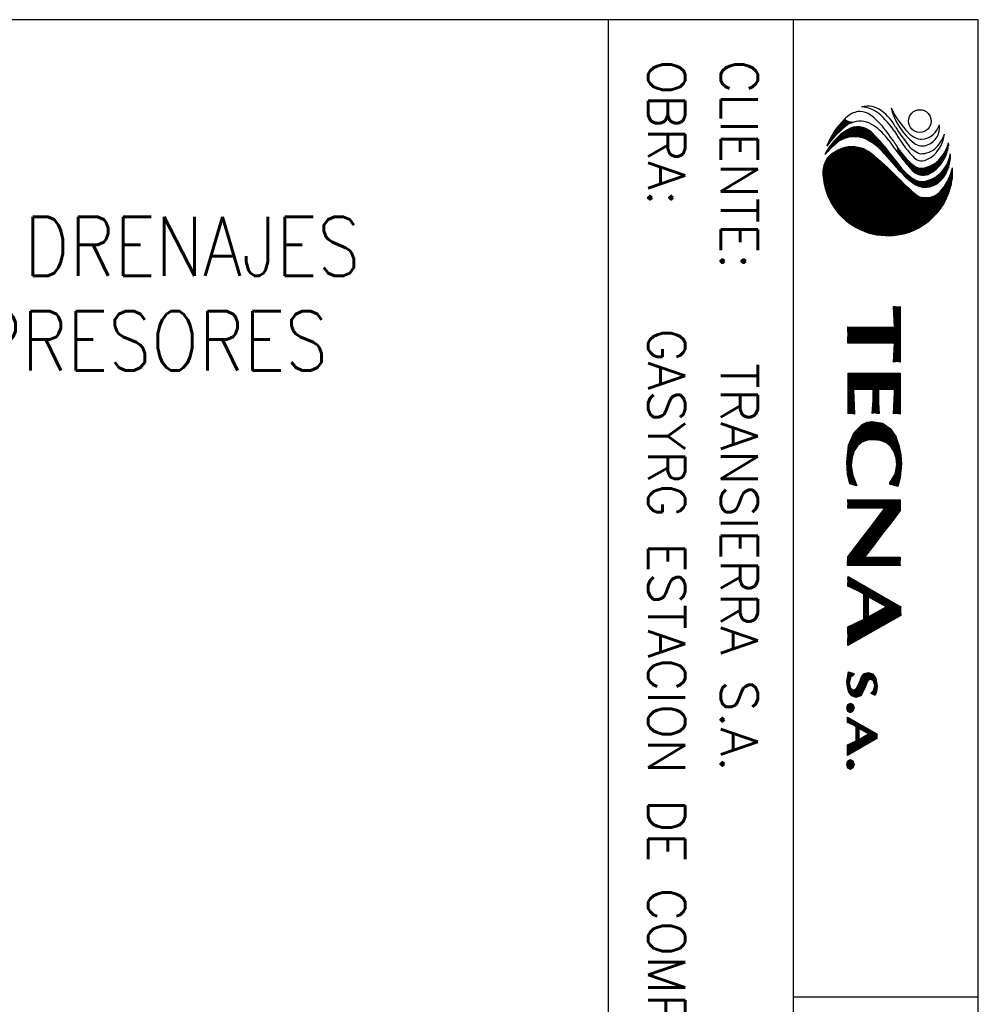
# Model space of a CAD drawing. Extents: x 0 to 379, y -13 to 254.
# Tile 6 of 6: x 281 to 359, y 135 to 215. Entities that reach past the tile are written whole.
import ezdxf
from ezdxf.enums import TextEntityAlignment as Align

# ---------------------------------------------------------------- set-up
doc = ezdxf.new("R2010")
doc.units = 0
doc.header["$LTSCALE"] = 5
doc.header["$MEASUREMENT"] = 0
doc.layers.get('0').update_dxf_attribs({"linetype": 'CONTINUOUS'})
for name, color, linetype in [('1', 1, 'CONTINUOUS'), ('2', 2, 'CONTINUOUS'), ('4', 4, 'CONTINUOUS'), ('9', 9, 'CONTINUOUS')]:
    doc.layers.add(name, color=color, linetype=linetype)
doc.styles.add('AK', font='romans', dxfattribs={"width": 0.85})
doc.styles.add('AK1', font='ROMANS.shx')

# ---------------------------------------------------------------- blocks, each defined once
blk = doc.blocks.new('*X25')
at = {"color": 0}
for p, q in [((-48.68, 83.4), (-42.49, 83.4)), ((-48.66, 83.3), (-42.51, 83.3)), ((-48.64, 83.2), (-42.53, 83.2)), ((-48.63, 83.1), (-42.54, 83.1)), ((-41.29, 83.4), (-36.72, 83.4)), ((-41.29, 83.3), (-36.75, 83.3)), ((-41.29, 83.2), (-36.78, 83.2)), ((-41.29, 83.1), (-36.8, 83.1)), ((-33.8, 83.1), (-28.71, 83.1)), ((-33.52, 83.2), (-28.82, 83.2)), ((-33.23, 83.3), (-29.22, 83.3)), ((-32.73, 83.4), (-29.62, 83.4)), ((-32.2, 83.5), (-30.5, 83.5)), ((-27.21, 83.4), (-26.02, 83.4)), ((-27.21, 83.3), (-25.88, 83.3)), ((-27.21, 83.2), (-25.74, 83.2)), ((-27.21, 83.1), (-25.61, 83.1)), ((-20.86, 83.4), (-20.42, 83.4)), ((-20.86, 83.3), (-19.92, 83.3)), ((-20.86, 83.2), (-19.92, 83.2)), ((-20.86, 83.1), (-19.92, 83.1)), ((-20.13, 83.4), (-19.92, 83.4)), ((-15.57, 83.1), (-14.18, 83.1)), ((-15.52, 83.2), (-14.24, 83.2)), ((-15.46, 83.3), (-14.29, 83.3)), ((-15.4, 83.4), (-14.35, 83.4)), ((-48.69, 82.8), (-46.6, 82.8)), ((-48.69, 82.7), (-48.4, 82.7)), ((-48.67, 82.9), (-42.53, 82.9)), ((-48.64, 83), (-42.56, 83)), ((-46.4, 82.8), (-44.59, 82.8)), ((-46.4, 82.7), (-44.59, 82.7)), ((-46.4, 82.6), (-44.59, 82.6)), ((-46.4, 82.5), (-44.59, 82.5)), ((-46.4, 82.4), (-44.59, 82.4)), ((-46.4, 82.3), (-44.59, 82.3)), ((-46.4, 82.2), (-44.59, 82.2)), ((-46.4, 82.1), (-44.59, 82.1)), ((-46.4, 82), (-44.59, 82)), ((-44.41, 82.8), (-42.51, 82.8)), ((-42.75, 82.7), (-42.49, 82.7)), ((-41.29, 83), (-36.81, 83)), ((-41.29, 82.9), (-36.8, 82.9)), ((-41.29, 82.8), (-39.49, 82.8)), ((-41.29, 82.7), (-39.49, 82.7)), ((-41.29, 82.6), (-39.49, 82.6)), ((-41.29, 82.5), (-39.49, 82.5)), ((-41.29, 82.4), (-39.49, 82.4)), ((-41.29, 82.3), (-39.49, 82.3)), ((-41.29, 82.2), (-39.49, 82.2)), ((-41.29, 82.1), (-39.49, 82.1)), ((-41.29, 82), (-39.49, 82)), ((-38.9, 82.8), (-36.78, 82.8)), ((-37.06, 82.7), (-36.77, 82.7)), ((-35.35, 82), (-33.46, 82)), ((-35.28, 82.1), (-33.37, 82.1)), ((-35.21, 82.2), (-33.29, 82.2)), ((-35.14, 82.3), (-33.2, 82.3)), ((-35, 82.4), (-33.1, 82.4)), ((-34.86, 82.5), (-32.95, 82.5)), ((-34.72, 82.6), (-32.8, 82.6)), ((-34.59, 82.7), (-32.64, 82.7)), ((-34.45, 82.8), (-32.43, 82.8)), ((-34.31, 82.9), (-32.13, 82.9)), ((-34.08, 83), (-31.76, 83)), ((-30.79, 83), (-28.74, 83)), ((-30.26, 82.9), (-28.77, 82.9)), ((-29.96, 82.8), (-28.8, 82.8)), ((-29.8, 82.7), (-28.83, 82.7)), ((-29.64, 82.6), (-28.87, 82.6)), ((-29.48, 82.5), (-28.9, 82.5)), ((-29.32, 82.4), (-28.93, 82.4)), ((-29.16, 82.3), (-28.96, 82.3)), ((-27.21, 83), (-25.47, 83)), ((-27.21, 82.9), (-25.34, 82.9)), ((-27.21, 82.8), (-25.2, 82.8)), ((-27.21, 82.7), (-25.06, 82.7)), ((-27.21, 82.6), (-24.93, 82.6)), ((-27.21, 82.5), (-24.79, 82.5)), ((-27.21, 82.4), (-24.67, 82.4)), ((-27.21, 82.3), (-24.54, 82.3)), ((-27.21, 82.2), (-24.41, 82.2)), ((-27.21, 82.1), (-24.29, 82.1)), ((-27.21, 82), (-24.16, 82)), ((-20.86, 83), (-19.92, 83)), ((-20.86, 82.9), (-19.92, 82.9)), ((-20.86, 82.8), (-19.92, 82.8)), ((-20.86, 82.7), (-19.92, 82.7)), ((-20.86, 82.6), (-19.92, 82.6)), ((-20.86, 82.5), (-19.92, 82.5)), ((-20.86, 82.4), (-19.92, 82.4)), ((-20.86, 82.3), (-19.92, 82.3)), ((-20.86, 82.2), (-19.92, 82.2)), ((-20.86, 82.1), (-19.92, 82.1)), ((-20.86, 82), (-19.92, 82)), ((-16.21, 82), (-13.55, 82)), ((-16.15, 82.1), (-13.61, 82.1)), ((-16.09, 82.2), (-13.67, 82.2)), ((-16.03, 82.3), (-13.72, 82.3)), ((-15.98, 82.4), (-13.78, 82.4)), ((-15.92, 82.5), (-13.84, 82.5)), ((-15.86, 82.6), (-13.89, 82.6)), ((-15.8, 82.7), (-13.95, 82.7)), ((-15.75, 82.8), (-14.01, 82.8)), ((-15.69, 82.9), (-14.07, 82.9)), ((-15.63, 83), (-14.12, 83)), ((-46.4, 81.9), (-44.59, 81.9)), ((-46.4, 81.8), (-44.59, 81.8)), ((-46.4, 81.7), (-44.59, 81.7)), ((-46.4, 81.6), (-44.59, 81.6)), ((-46.4, 81.5), (-44.59, 81.5)), ((-46.4, 81.4), (-44.59, 81.4)), ((-46.4, 81.3), (-44.59, 81.3)), ((-46.4, 81.2), (-44.59, 81.2)), ((-46.4, 81.1), (-44.59, 81.1)), ((-46.4, 81), (-44.59, 81)), ((-46.4, 80.9), (-44.59, 80.9)), ((-41.29, 81.9), (-39.49, 81.9)), ((-41.29, 81.8), (-39.49, 81.8)), ((-41.29, 81.7), (-39.49, 81.7)), ((-41.29, 81.6), (-39.49, 81.6)), ((-41.29, 81.5), (-39.49, 81.5)), ((-41.29, 81.4), (-39.49, 81.4)), ((-41.29, 81.3), (-39.49, 81.3)), ((-41.29, 81.2), (-39.49, 81.2)), ((-41.29, 81.1), (-39.49, 81.1)), ((-41.29, 81), (-36.8, 81)), ((-41.29, 80.9), (-36.81, 80.9)), ((-35.83, 80.9), (-33.85, 80.9)), ((-35.81, 81), (-33.84, 81)), ((-35.79, 81.1), (-33.83, 81.1)), ((-35.77, 81.2), (-33.82, 81.2)), ((-35.76, 81.3), (-33.79, 81.3)), ((-35.74, 81.4), (-33.75, 81.4)), ((-35.7, 81.5), (-33.72, 81.5)), ((-35.63, 81.6), (-33.68, 81.6)), ((-35.56, 81.7), (-33.64, 81.7)), ((-35.49, 81.8), (-33.61, 81.8)), ((-35.42, 81.9), (-33.54, 81.9)), ((-27.21, 81.9), (-24.03, 81.9)), ((-27.21, 81.8), (-23.91, 81.8)), ((-27.21, 81.7), (-26.3, 81.7)), ((-27.21, 81.6), (-26.3, 81.6)), ((-27.21, 81.5), (-26.3, 81.5)), ((-27.21, 81.4), (-26.3, 81.4)), ((-27.21, 81.3), (-26.3, 81.3)), ((-27.21, 81.2), (-26.3, 81.2)), ((-27.21, 81.1), (-26.3, 81.1)), ((-27.21, 81), (-26.3, 81)), ((-27.21, 80.9), (-26.3, 80.9)), ((-26.27, 81.7), (-23.78, 81.7)), ((-26.14, 81.6), (-23.66, 81.6)), ((-26.01, 81.5), (-23.53, 81.5)), ((-25.87, 81.4), (-23.4, 81.4)), ((-25.74, 81.3), (-23.27, 81.3)), ((-25.6, 81.2), (-23.13, 81.2)), ((-25.47, 81.1), (-23, 81.1)), ((-25.33, 81), (-22.86, 81)), ((-25.2, 80.9), (-22.73, 80.9)), ((-20.86, 81.9), (-19.92, 81.9)), ((-20.86, 81.8), (-19.92, 81.8)), ((-20.86, 81.7), (-19.92, 81.7)), ((-20.86, 81.6), (-19.92, 81.6)), ((-20.86, 81.5), (-19.92, 81.5)), ((-20.86, 81.4), (-19.92, 81.4)), ((-20.86, 81.3), (-19.92, 81.3)), ((-20.86, 81.2), (-19.92, 81.2)), ((-20.86, 81.1), (-19.92, 81.1)), ((-20.86, 81), (-19.92, 81)), ((-20.86, 80.9), (-19.92, 80.9)), ((-16.84, 80.9), (-15.89, 80.9)), ((-16.78, 81), (-15.84, 81)), ((-16.72, 81.1), (-15.78, 81.1)), ((-16.67, 81.2), (-15.73, 81.2)), ((-16.61, 81.3), (-15.67, 81.3)), ((-16.55, 81.4), (-15.61, 81.4)), ((-16.49, 81.5), (-15.56, 81.5)), ((-16.44, 81.6), (-15.5, 81.6)), ((-16.38, 81.7), (-15.44, 81.7)), ((-16.32, 81.8), (-15.39, 81.8)), ((-16.26, 81.9), (-13.49, 81.9)), ((-15.31, 81.8), (-13.44, 81.8)), ((-15.25, 81.7), (-13.38, 81.7)), ((-15.19, 81.6), (-13.32, 81.6)), ((-15.14, 81.5), (-13.27, 81.5)), ((-15.08, 81.4), (-13.21, 81.4)), ((-15.02, 81.3), (-13.15, 81.3)), ((-14.97, 81.2), (-13.09, 81.2)), ((-14.91, 81.1), (-13.04, 81.1)), ((-14.86, 81), (-12.98, 81)), ((-14.8, 80.9), (-12.92, 80.9)), ((-46.4, 80.8), (-44.59, 80.8)), ((-46.4, 80.7), (-44.59, 80.7)), ((-46.4, 80.6), (-44.59, 80.6)), ((-46.4, 80.5), (-44.59, 80.5)), ((-46.4, 80.4), (-44.59, 80.4)), ((-46.4, 80.3), (-44.59, 80.3)), ((-46.4, 80.2), (-44.59, 80.2)), ((-46.4, 80.1), (-44.59, 80.1)), ((-46.4, 80), (-44.59, 80)), ((-46.4, 79.9), (-44.59, 79.9)), ((-46.4, 79.8), (-44.59, 79.8)), ((-41.29, 80.8), (-36.83, 80.8)), ((-41.29, 80.7), (-36.86, 80.7)), ((-41.29, 80.6), (-36.85, 80.6)), ((-41.29, 80.5), (-36.83, 80.5)), ((-41.29, 80.4), (-39.49, 80.4)), ((-41.29, 80.3), (-39.49, 80.3)), ((-41.29, 80.2), (-39.49, 80.2)), ((-41.29, 80.1), (-39.49, 80.1)), ((-41.29, 80), (-39.49, 80)), ((-41.29, 79.9), (-39.49, 79.9)), ((-41.29, 79.8), (-39.49, 79.8)), ((-37.93, 80.4), (-36.81, 80.4)), ((-35.93, 80.3), (-33.88, 80.3)), ((-35.91, 80.4), (-33.89, 80.4)), ((-35.91, 80.2), (-33.88, 80.2)), ((-35.9, 80.5), (-33.89, 80.5)), ((-35.89, 80.1), (-33.87, 80.1)), ((-35.88, 80.6), (-33.88, 80.6)), ((-35.87, 80), (-33.86, 80)), ((-35.86, 80.7), (-33.87, 80.7)), ((-35.85, 79.9), (-33.85, 79.9)), ((-35.84, 80.8), (-33.86, 80.8)), ((-35.84, 79.8), (-33.85, 79.8)), ((-27.21, 80.8), (-26.3, 80.8)), ((-27.21, 80.7), (-26.3, 80.7)), ((-27.21, 80.6), (-26.3, 80.6)), ((-27.21, 80.5), (-26.3, 80.5)), ((-27.21, 80.4), (-26.3, 80.4)), ((-27.21, 80.3), (-26.3, 80.3)), ((-27.21, 80.2), (-26.3, 80.2)), ((-27.21, 80.1), (-26.3, 80.1)), ((-27.21, 80), (-26.3, 80)), ((-27.21, 79.9), (-26.3, 79.9)), ((-27.21, 79.8), (-26.3, 79.8)), ((-25.06, 80.8), (-22.59, 80.8)), ((-24.93, 80.7), (-22.46, 80.7)), ((-24.79, 80.6), (-22.32, 80.6)), ((-24.66, 80.5), (-22.19, 80.5)), ((-24.52, 80.4), (-22.05, 80.4)), ((-24.39, 80.3), (-21.93, 80.3)), ((-24.25, 80.2), (-21.8, 80.2)), ((-24.12, 80.1), (-21.67, 80.1)), ((-23.98, 80), (-21.55, 80)), ((-23.85, 79.9), (-21.42, 79.9)), ((-23.72, 79.8), (-21.29, 79.8)), ((-20.86, 80.8), (-19.92, 80.8)), ((-20.86, 80.7), (-19.92, 80.7)), ((-20.86, 80.6), (-19.92, 80.6)), ((-20.86, 80.5), (-19.92, 80.5)), ((-20.86, 80.4), (-19.92, 80.4)), ((-20.86, 80.3), (-19.92, 80.3)), ((-20.86, 80.2), (-19.92, 80.2)), ((-20.86, 80.1), (-19.92, 80.1)), ((-20.86, 80), (-19.92, 80)), ((-20.86, 79.9), (-19.92, 79.9)), ((-20.86, 79.8), (-19.92, 79.8)), ((-17.47, 79.8), (-12.29, 79.8)), ((-17.41, 79.9), (-16.46, 79.9)), ((-17.35, 80), (-16.4, 80)), ((-17.3, 80.1), (-16.35, 80.1)), ((-17.24, 80.2), (-16.29, 80.2)), ((-17.18, 80.3), (-16.23, 80.3)), ((-17.12, 80.4), (-16.18, 80.4)), ((-17.07, 80.5), (-16.12, 80.5)), ((-17.01, 80.6), (-16.06, 80.6)), ((-16.95, 80.7), (-16.01, 80.7)), ((-16.89, 80.8), (-15.95, 80.8)), ((-14.74, 80.8), (-12.87, 80.8)), ((-14.69, 80.7), (-12.81, 80.7)), ((-14.63, 80.6), (-12.75, 80.6)), ((-14.57, 80.5), (-12.69, 80.5)), ((-14.52, 80.4), (-12.64, 80.4)), ((-14.46, 80.3), (-12.58, 80.3)), ((-14.4, 80.2), (-12.52, 80.2)), ((-14.35, 80.1), (-12.47, 80.1)), ((-14.29, 80), (-12.41, 80)), ((-14.24, 79.9), (-12.35, 79.9)), ((-8.07, 79.9), (-7.19, 79.9)), ((-8.06, 79.8), (-7.03, 79.8)), ((-8.04, 80), (-7.25, 80)), ((-8.01, 80.1), (-7.31, 80.1)), ((-7.98, 80.2), (-7.28, 80.2)), ((-7.95, 80.3), (-7.23, 80.3)), ((-7.89, 80.4), (-7.18, 80.4)), ((-7.74, 80.5), (-7.02, 80.5)), ((-7.6, 80.6), (-5.54, 80.6)), ((-7.46, 80.7), (-5.66, 80.7)), ((-6.99, 80.8), (-5.96, 80.8)), ((-6.18, 80.5), (-5.58, 80.5)), ((-6.01, 80.4), (-5.62, 80.4)), ((-5.92, 80.3), (-5.67, 80.3)), ((-5.82, 80.2), (-5.71, 80.2)), ((-1.85, 79.8), (-1.31, 79.8)), ((-1.79, 79.9), (-1.25, 79.9)), ((-1.73, 80), (-0.25, 80)), ((-1.68, 80.1), (-0.3, 80.1)), ((-1.62, 80.2), (-0.36, 80.2)), ((-1.56, 80.3), (-0.42, 80.3)), ((-1.5, 80.4), (-0.48, 80.4)), ((-1.45, 80.5), (-0.53, 80.5)), ((-1.39, 80.6), (-0.59, 80.6)), ((-1.33, 80.7), (-0.65, 80.7)), ((-1.28, 80.8), (-0.71, 80.8)), ((-1.24, 79.9), (-0.19, 79.9)), ((-1.18, 79.8), (-0.13, 79.8)), ((-46.4, 79.7), (-44.59, 79.7)), ((-46.4, 79.6), (-44.59, 79.6)), ((-46.4, 79.5), (-44.59, 79.5)), ((-46.4, 79.4), (-44.59, 79.4)), ((-46.4, 79.3), (-44.59, 79.3)), ((-46.4, 79.2), (-44.59, 79.2)), ((-46.4, 79.1), (-44.59, 79.1)), ((-46.4, 79), (-44.59, 79)), ((-46.4, 78.9), (-44.59, 78.9)), ((-46.4, 78.8), (-44.59, 78.8)), ((-46.4, 78.7), (-44.59, 78.7)), ((-41.29, 79.7), (-39.49, 79.7)), ((-41.29, 79.6), (-39.49, 79.6)), ((-41.29, 79.5), (-39.49, 79.5)), ((-41.29, 79.4), (-39.49, 79.4)), ((-41.29, 79.3), (-39.49, 79.3)), ((-41.29, 79.2), (-39.49, 79.2)), ((-41.29, 79.1), (-39.49, 79.1)), ((-41.29, 79), (-39.49, 79)), ((-41.29, 78.9), (-39.49, 78.9)), ((-41.29, 78.8), (-39.49, 78.8)), ((-41.29, 78.7), (-39.49, 78.7)), ((-35.8, 79.7), (-33.81, 79.7)), ((-35.76, 79.6), (-33.78, 79.6)), ((-35.72, 79.5), (-33.74, 79.5)), ((-35.67, 79.4), (-33.7, 79.4)), ((-35.63, 79.3), (-33.66, 79.3)), ((-35.57, 79.2), (-33.63, 79.2)), ((-35.47, 79.1), (-33.55, 79.1)), ((-35.37, 79), (-33.47, 79)), ((-35.27, 78.9), (-33.38, 78.9)), ((-35.17, 78.8), (-33.3, 78.8)), ((-35.07, 78.7), (-33.22, 78.7)), ((-27.21, 79.7), (-26.3, 79.7)), ((-27.21, 79.6), (-26.3, 79.6)), ((-27.21, 79.5), (-26.3, 79.5)), ((-27.21, 79.4), (-26.3, 79.4)), ((-27.21, 79.3), (-26.3, 79.3)), ((-27.21, 79.2), (-26.3, 79.2)), ((-27.21, 79.1), (-26.3, 79.1)), ((-27.21, 79), (-26.3, 79)), ((-27.21, 78.9), (-26.3, 78.9)), ((-27.21, 78.8), (-26.3, 78.8)), ((-27.21, 78.7), (-26.3, 78.7)), ((-23.59, 79.7), (-21.17, 79.7)), ((-23.46, 79.6), (-21.04, 79.6)), ((-23.33, 79.5), (-20.92, 79.5)), ((-23.2, 79.4), (-19.92, 79.4)), ((-23.07, 79.3), (-19.92, 79.3)), ((-22.94, 79.2), (-19.92, 79.2)), ((-22.81, 79.1), (-19.92, 79.1)), ((-22.68, 79), (-19.92, 79)), ((-22.55, 78.9), (-19.92, 78.9)), ((-22.42, 78.8), (-19.92, 78.8)), ((-22.29, 78.7), (-19.92, 78.7)), ((-20.86, 79.7), (-19.92, 79.7)), ((-20.86, 79.6), (-19.92, 79.6)), ((-20.86, 79.5), (-19.92, 79.5)), ((-18.1, 78.7), (-17.12, 78.7)), ((-18.04, 78.8), (-17.07, 78.8)), ((-17.98, 78.9), (-17.02, 78.9)), ((-17.93, 79), (-16.97, 79)), ((-17.87, 79.1), (-16.92, 79.1)), ((-17.81, 79.2), (-16.86, 79.2)), ((-17.76, 79.3), (-16.81, 79.3)), ((-17.7, 79.4), (-12.07, 79.4)), ((-17.64, 79.5), (-12.12, 79.5)), ((-17.58, 79.6), (-12.18, 79.6)), ((-17.53, 79.7), (-12.24, 79.7)), ((-13.94, 79.3), (-12.01, 79.3)), ((-13.89, 79.2), (-11.95, 79.2)), ((-13.84, 79.1), (-11.89, 79.1)), ((-13.79, 79), (-11.84, 79)), ((-13.75, 78.9), (-11.78, 78.9)), ((-13.7, 78.8), (-11.72, 78.8)), ((-13.65, 78.7), (-11.67, 78.7)), ((-8.03, 79.7), (-6.82, 79.7)), ((-8, 79.6), (-6.59, 79.6)), ((-7.97, 79.5), (-6.35, 79.5)), ((-7.92, 79.4), (-6.14, 79.4)), ((-7.8, 79.3), (-5.96, 79.3)), ((-7.68, 79.2), (-5.77, 79.2)), ((-7.53, 79.1), (-5.58, 79.1)), ((-7.26, 79), (-5.47, 79)), ((-6.99, 78.9), (-5.43, 78.9)), ((-6.77, 78.8), (-5.39, 78.8)), ((-6.54, 78.7), (-5.35, 78.7)), ((-2.47, 78.7), (0.5, 78.7)), ((-2.42, 78.8), (0.44, 78.8)), ((-2.36, 78.9), (-1.82, 78.9)), ((-2.3, 79), (-1.77, 79)), ((-2.25, 79.1), (-1.71, 79.1)), ((-2.19, 79.2), (-1.65, 79.2)), ((-2.13, 79.3), (-1.6, 79.3)), ((-2.07, 79.4), (-1.54, 79.4)), ((-2.02, 79.5), (-1.48, 79.5)), ((-1.96, 79.6), (-1.42, 79.6)), ((-1.9, 79.7), (-1.37, 79.7)), ((-1.12, 79.7), (-0.07, 79.7)), ((-1.07, 79.6), (-0.02, 79.6)), ((-1.01, 79.5), (0.04, 79.5)), ((-0.95, 79.4), (0.1, 79.4)), ((-0.89, 79.3), (0.15, 79.3)), ((-0.84, 79.2), (0.21, 79.2)), ((-0.78, 79.1), (0.27, 79.1)), ((-0.72, 79), (0.33, 79)), ((-0.67, 78.9), (0.38, 78.9)), ((-46.4, 78.6), (-44.59, 78.6)), ((-46.4, 78.5), (-44.59, 78.5)), ((-46.4, 78.4), (-44.59, 78.4)), ((-46.4, 78.3), (-44.59, 78.3)), ((-46.4, 78.2), (-44.59, 78.2)), ((-46.4, 78.1), (-44.59, 78.1)), ((-46.4, 78), (-44.59, 78)), ((-46.4, 77.9), (-44.59, 77.9)), ((-46.4, 77.8), (-44.59, 77.8)), ((-46.4, 77.7), (-44.59, 77.7)), ((-41.29, 78.6), (-39.49, 78.6)), ((-41.29, 78.5), (-39.49, 78.5)), ((-41.29, 78.4), (-39.49, 78.4)), ((-41.29, 78.3), (-39.49, 78.3)), ((-41.29, 78.2), (-36.76, 78.2)), ((-41.29, 78.1), (-36.79, 78.1)), ((-41.29, 78), (-36.81, 78)), ((-41.29, 77.9), (-36.81, 77.9)), ((-41.29, 77.8), (-36.79, 77.8)), ((-41.29, 77.7), (-36.78, 77.7)), ((-38.46, 78.3), (-36.73, 78.3)), ((-34.97, 78.6), (-33.07, 78.6)), ((-34.87, 78.5), (-32.93, 78.5)), ((-34.77, 78.4), (-32.78, 78.4)), ((-34.62, 78.3), (-32.61, 78.3)), ((-34.4, 78.2), (-32.29, 78.2)), ((-34.18, 78.1), (-31.97, 78.1)), ((-33.95, 78), (-31.2, 78)), ((-33.73, 77.9), (-28.99, 77.9)), ((-33.5, 77.8), (-29.16, 77.8)), ((-33.26, 77.7), (-29.63, 77.7)), ((-32.35, 77.6), (-30.11, 77.6)), ((-30.94, 78), (-28.96, 78)), ((-30.32, 78.1), (-28.92, 78.1)), ((-29.84, 78.2), (-28.89, 78.2)), ((-29.6, 78.3), (-28.86, 78.3)), ((-29.36, 78.4), (-28.82, 78.4)), ((-29.12, 78.5), (-28.79, 78.5)), ((-27.21, 78.6), (-26.3, 78.6)), ((-27.21, 78.5), (-26.3, 78.5)), ((-27.21, 78.4), (-26.3, 78.4)), ((-27.21, 78.3), (-26.3, 78.3)), ((-27.21, 78.2), (-26.3, 78.2)), ((-27.21, 78.1), (-26.3, 78.1)), ((-27.21, 78), (-26.3, 78)), ((-27.21, 77.9), (-26.3, 77.9)), ((-27.21, 77.8), (-26.3, 77.8)), ((-27.21, 77.7), (-26.3, 77.7)), ((-22.16, 78.6), (-19.92, 78.6)), ((-22.03, 78.5), (-19.92, 78.5)), ((-21.9, 78.4), (-19.92, 78.4)), ((-21.76, 78.3), (-19.92, 78.3)), ((-21.63, 78.2), (-19.92, 78.2)), ((-21.5, 78.1), (-19.92, 78.1)), ((-21.37, 78), (-19.92, 78)), ((-21.24, 77.9), (-19.92, 77.9)), ((-21.11, 77.8), (-19.92, 77.8)), ((-20.98, 77.7), (-19.92, 77.7)), ((-18.67, 77.7), (-17.6, 77.7)), ((-18.62, 77.8), (-17.55, 77.8)), ((-18.56, 77.9), (-17.5, 77.9)), ((-18.5, 78), (-17.46, 78)), ((-18.44, 78.1), (-17.41, 78.1)), ((-18.39, 78.2), (-17.36, 78.2)), ((-18.33, 78.3), (-17.31, 78.3)), ((-18.27, 78.4), (-17.27, 78.4)), ((-18.21, 78.5), (-17.22, 78.5)), ((-18.16, 78.6), (-17.17, 78.6)), ((-13.6, 78.6), (-11.61, 78.6)), ((-13.55, 78.5), (-11.55, 78.5)), ((-13.51, 78.4), (-11.49, 78.4)), ((-13.46, 78.3), (-11.44, 78.3)), ((-13.41, 78.2), (-11.38, 78.2)), ((-13.36, 78.1), (-11.32, 78.1)), ((-13.31, 78), (-11.27, 78)), ((-13.27, 77.9), (-11.21, 77.9)), ((-13.22, 77.8), (-11.15, 77.8)), ((-13.17, 77.7), (-11.09, 77.7)), ((-8.12, 77.7), (-5.97, 77.7)), ((-8.1, 77.8), (-6.97, 77.8)), ((-8.07, 77.9), (-7.39, 77.9)), ((-8.04, 78), (-7.57, 78)), ((-8.01, 78.1), (-7.65, 78.1)), ((-7.98, 78.2), (-7.73, 78.2)), ((-7.94, 78.3), (-7.86, 78.3)), ((-7.59, 77.6), (-6.34, 77.6)), ((-6.8, 77.8), (-5.78, 77.8)), ((-6.36, 77.9), (-5.66, 77.9)), ((-6.32, 78.6), (-5.32, 78.6)), ((-6.27, 78), (-5.54, 78)), ((-6.24, 78.5), (-5.29, 78.5)), ((-6.2, 78.1), (-5.45, 78.1)), ((-6.18, 78.4), (-5.33, 78.4)), ((-6.14, 78.2), (-5.41, 78.2)), ((-6.12, 78.3), (-5.37, 78.3)), ((-4.67, 77.9), (-3.59, 77.9)), ((-4.62, 78), (-3.64, 78)), ((-4.62, 77.8), (-3.64, 77.8)), ((-4.57, 78.1), (-3.71, 78.1)), ((-4.56, 77.7), (-3.7, 77.7)), ((-4.48, 78.2), (-3.8, 78.2)), ((-4.42, 77.6), (-3.84, 77.6)), ((-4.18, 78.3), (-4.1, 78.3)), ((-3.09, 77.6), (-2.5, 77.6)), ((-3.04, 77.7), (-2.45, 77.7)), ((-2.99, 77.8), (-2.4, 77.8)), ((-2.93, 77.9), (-2.36, 77.9)), ((-2.87, 78), (-2.31, 78)), ((-2.82, 78.1), (-2.27, 78.1)), ((-2.76, 78.2), (-2.23, 78.2)), ((-2.7, 78.3), (-2.17, 78.3)), ((-2.64, 78.4), (-2.11, 78.4)), ((-2.59, 78.5), (-2.06, 78.5)), ((-2.53, 78.6), (0.56, 78.6)), ((-0.46, 78.5), (0.61, 78.5)), ((-0.41, 78.4), (0.67, 78.4)), ((-0.37, 78.3), (0.73, 78.3)), ((-0.32, 78.2), (0.79, 78.2)), ((-0.27, 78.1), (0.84, 78.1)), ((-0.23, 78), (0.9, 78)), ((-0.18, 77.9), (0.96, 77.9)), ((-0.13, 77.8), (1.01, 77.8)), ((-0.08, 77.7), (1.07, 77.7)), ((-0.04, 77.6), (1.13, 77.6)), ((1.6, 77.9), (2.69, 77.9)), ((1.65, 78), (2.63, 78)), ((1.66, 77.8), (2.63, 77.8)), ((1.71, 78.1), (2.57, 78.1)), ((1.71, 77.7), (2.58, 77.7)), ((1.79, 78.2), (2.47, 78.2)), ((1.85, 77.6), (2.43, 77.6)), ((2.1, 78.3), (2.17, 78.3))]:
    blk.add_line(p, q, dxfattribs=at)
blk = doc.blocks.new('*X21')
at = {"color": 0}
for p, q in [((1029.63, 637), (1030.7, 637)), ((1029.96, 636.9), (1031.27, 636.9)), ((1030.24, 636.8), (1031.68, 636.8)), ((1030.48, 636.7), (1032.01, 636.7)), ((1030.7, 636.6), (1032.29, 636.6)), ((1030.89, 636.5), (1032.54, 636.5)), ((1031.07, 636.4), (1032.77, 636.4)), ((1031.24, 636.3), (1032.98, 636.3)), ((1031.4, 636.2), (1033.17, 636.2)), ((1031.54, 636.1), (1033.35, 636.1)), ((1031.68, 636), (1033.52, 636)), ((1031.81, 635.9), (1033.68, 635.9)), ((1031.93, 635.8), (1033.83, 635.8)), ((1032.05, 635.7), (1033.97, 635.7)), ((1032.15, 635.6), (1034.1, 635.6)), ((1032.24, 635.5), (1034.23, 635.5)), ((1032.32, 635.4), (1034.36, 635.4)), ((1032.38, 635.3), (1034.47, 635.3)), ((1032.44, 635.2), (1034.59, 635.2)), ((1032.5, 635.1), (1034.69, 635.1)), ((1032.55, 635), (1034.8, 635)), ((1032.59, 634.9), (1034.9, 634.9)), ((1032.63, 634.8), (1034.99, 634.8)), ((1032.66, 634.7), (1035.09, 634.7)), ((1032.68, 634.6), (1035.18, 634.6)), ((1032.7, 634.5), (1035.26, 634.5)), ((1032.71, 633.9), (1035.72, 633.9)), ((1032.71, 633.8), (1035.78, 633.8)), ((1032.72, 634.4), (1035.34, 634.4)), ((1032.72, 634.3), (1035.42, 634.3)), ((1032.72, 634.2), (1035.5, 634.2)), ((1032.72, 634.1), (1035.57, 634.1)), ((1032.72, 634), (1035.65, 634)), ((1032.13, 632.7), (1036.37, 632.7)), ((1032.22, 632.8), (1036.33, 632.8)), ((1032.31, 632.9), (1036.28, 632.9)), ((1032.4, 633), (1036.23, 633)), ((1032.48, 633.1), (1036.18, 633.1)), ((1032.54, 633.2), (1036.13, 633.2)), ((1032.6, 633.3), (1036.08, 633.3)), ((1032.64, 633.4), (1036.02, 633.4)), ((1032.67, 633.5), (1035.97, 633.5)), ((1032.69, 633.6), (1035.91, 633.6)), ((1032.7, 633.7), (1035.85, 633.7)), ((1031.13, 631.6), (1036.74, 631.6)), ((1031.23, 631.7), (1036.71, 631.7)), ((1031.32, 631.8), (1036.69, 631.8)), ((1031.41, 631.9), (1036.66, 631.9)), ((1031.51, 632), (1036.63, 632)), ((1031.6, 632.1), (1036.6, 632.1)), ((1031.69, 632.2), (1036.56, 632.2)), ((1031.78, 632.3), (1036.53, 632.3)), ((1031.87, 632.4), (1036.49, 632.4)), ((1031.96, 632.5), (1036.45, 632.5)), ((1032.04, 632.6), (1036.41, 632.6)), ((1030.03, 630.5), (1036.92, 630.5)), ((1030.13, 630.6), (1036.91, 630.6)), ((1030.23, 630.7), (1036.9, 630.7)), ((1030.33, 630.8), (1036.89, 630.8)), ((1030.42, 630.9), (1036.88, 630.9)), ((1030.52, 631), (1036.86, 631)), ((1030.62, 631.1), (1036.85, 631.1)), ((1030.72, 631.2), (1036.83, 631.2)), ((1030.83, 631.3), (1036.81, 631.3)), ((1030.93, 631.4), (1036.79, 631.4)), ((1031.03, 631.5), (1036.76, 631.5)), ((1028.99, 629.4), (1036.94, 629.4)), ((1029.08, 629.5), (1036.94, 629.5)), ((1029.18, 629.6), (1036.95, 629.6)), ((1029.27, 629.7), (1036.95, 629.7)), ((1029.36, 629.8), (1036.95, 629.8)), ((1029.46, 629.9), (1036.95, 629.9)), ((1029.55, 630), (1036.95, 630)), ((1029.65, 630.1), (1036.95, 630.1)), ((1029.74, 630.2), (1036.94, 630.2)), ((1029.84, 630.3), (1036.94, 630.3)), ((1029.93, 630.4), (1036.93, 630.4)), ((1028.03, 628.3), (1036.78, 628.3)), ((1028.2, 628.5), (1036.82, 628.5)), ((1028.28, 628.6), (1036.84, 628.6)), ((1028.36, 628.7), (1036.86, 628.7)), ((1028.45, 628.8), (1036.87, 628.8)), ((1028.54, 628.9), (1036.89, 628.9)), ((1028.63, 629), (1036.9, 629)), ((1028.72, 629.1), (1036.91, 629.1)), ((1028.81, 629.2), (1036.92, 629.2)), ((1028.9, 629.3), (1036.93, 629.3)), ((1027.34, 627.2), (1036.44, 627.2)), ((1027.39, 627.3), (1036.48, 627.3)), ((1027.44, 627.4), (1036.52, 627.4)), ((1027.5, 627.5), (1036.55, 627.5)), ((1027.55, 627.6), (1036.59, 627.6)), ((1027.61, 627.7), (1036.62, 627.7)), ((1027.67, 627.8), (1036.65, 627.8)), ((1027.74, 627.9), (1036.68, 627.9)), ((1027.8, 628), (1036.71, 628)), ((1027.88, 628.1), (1036.73, 628.1)), ((1027.95, 628.2), (1036.76, 628.2)), ((1027.08, 626.1), (1035.89, 626.1)), ((1027.09, 626.2), (1035.95, 626.2)), ((1027.1, 626.3), (1036.01, 626.3)), ((1027.11, 626.4), (1036.06, 626.4)), ((1027.13, 626.5), (1036.12, 626.5)), ((1027.15, 626.6), (1036.17, 626.6)), ((1027.17, 626.7), (1036.22, 626.7)), ((1027.19, 626.8), (1036.27, 626.8)), ((1027.22, 626.9), (1036.31, 626.9)), ((1027.26, 627), (1036.36, 627)), ((1027.3, 627.1), (1036.4, 627.1)), ((1027.07, 625.9), (1035.76, 625.9)), ((1027.08, 626), (1035.83, 626)), ((1027.08, 625.8), (1035.69, 625.8)), ((1027.08, 625.7), (1035.62, 625.7)), ((1027.09, 625.6), (1035.55, 625.6)), ((1027.1, 625.5), (1035.48, 625.5)), ((1027.11, 625.4), (1035.4, 625.4)), ((1027.13, 625.3), (1035.32, 625.3)), ((1027.15, 625.2), (1035.24, 625.2)), ((1027.17, 625.1), (1035.15, 625.1)), ((1027.19, 625), (1035.06, 625)), ((1027.22, 624.9), (1034.96, 624.9)), ((1027.25, 624.8), (1034.87, 624.8)), ((1027.29, 624.7), (1034.77, 624.7)), ((1027.33, 624.6), (1034.66, 624.6)), ((1027.37, 624.5), (1034.55, 624.5)), ((1027.42, 624.4), (1034.44, 624.4)), ((1027.47, 624.3), (1034.32, 624.3)), ((1027.52, 624.2), (1034.19, 624.2)), ((1027.58, 624.1), (1034.06, 624.1)), ((1027.76, 623.8), (1033.63, 623.8)), ((1027.84, 623.7), (1033.47, 623.7)), ((1027.91, 623.6), (1033.3, 623.6)), ((1028, 623.5), (1033.11, 623.5)), ((1028.1, 623.4), (1032.92, 623.4)), ((1028.21, 623.3), (1032.7, 623.3)), ((1028.33, 623.2), (1032.47, 623.2)), ((1028.47, 623.1), (1032.21, 623.1)), ((1028.63, 623), (1031.91, 623)), ((1028.83, 622.9), (1031.56, 622.9)), ((1029.08, 622.8), (1031.12, 622.8)), ((1029.48, 622.7), (1030.42, 622.7))]:
    blk.add_line(p, q, dxfattribs=at)
blk = doc.blocks.new('*X23')
at = {"color": 0}
for p, q in [((1026.74, 636.6), (1026.98, 636.6)), ((1027.04, 636.5), (1027.51, 636.5)), ((1027.28, 636.4), (1027.84, 636.4)), ((1027.49, 636.3), (1028.1, 636.3)), ((1027.67, 636.2), (1028.32, 636.2)), ((1027.84, 636.1), (1028.51, 636.1)), ((1027.98, 636), (1028.67, 636)), ((1028.12, 635.9), (1028.83, 635.9)), ((1028.24, 635.8), (1028.96, 635.8)), ((1028.36, 635.7), (1029.09, 635.7)), ((1028.48, 635.6), (1029.21, 635.6)), ((1028.59, 635.5), (1029.32, 635.5)), ((1028.69, 635.4), (1029.42, 635.4)), ((1028.78, 635.3), (1029.51, 635.3)), ((1028.86, 635.2), (1029.6, 635.2)), ((1028.93, 635.1), (1029.69, 635.1)), ((1029, 635), (1029.76, 635)), ((1029.06, 634.9), (1029.84, 634.9)), ((1029.11, 634.8), (1029.91, 634.8)), ((1029.16, 634.7), (1029.97, 634.7)), ((1029.2, 634.6), (1030.03, 634.6)), ((1029.24, 634.5), (1030.09, 634.5)), ((1029.27, 634.4), (1030.14, 634.4)), ((1029.3, 634.3), (1030.17, 634.3)), ((1029.33, 634.2), (1030.2, 634.2)), ((1029.37, 634.1), (1030.22, 634.1)), ((1029.4, 634), (1030.23, 634)), ((1029.43, 633.9), (1030.24, 633.9)), ((1029.45, 633.8), (1030.24, 633.8)), ((1029.13, 632.7), (1029.83, 632.7)), ((1029.21, 632.8), (1029.91, 632.8)), ((1029.28, 632.9), (1029.97, 632.9)), ((1029.33, 633), (1030.03, 633)), ((1029.37, 633.1), (1030.08, 633.1)), ((1029.41, 633.2), (1030.13, 633.2)), ((1029.44, 633.3), (1030.16, 633.3)), ((1029.45, 633.4), (1030.19, 633.4)), ((1029.46, 633.7), (1030.24, 633.7)), ((1029.46, 633.5), (1030.21, 633.5)), ((1029.47, 633.6), (1030.23, 633.6)), ((1028.03, 631.6), (1028.54, 631.6)), ((1028.15, 631.7), (1028.66, 631.7)), ((1028.26, 631.8), (1028.78, 631.8)), ((1028.38, 631.9), (1028.91, 631.9)), ((1028.48, 632), (1029.03, 632)), ((1028.58, 632.1), (1029.15, 632.1)), ((1028.68, 632.2), (1029.27, 632.2)), ((1028.78, 632.3), (1029.39, 632.3)), ((1028.87, 632.4), (1029.5, 632.4)), ((1028.96, 632.5), (1029.62, 632.5)), ((1029.04, 632.6), (1029.73, 632.6)), ((1027.02, 630.9), (1027.19, 630.9)), ((1027.17, 631), (1027.51, 631)), ((1027.33, 631.1), (1027.77, 631.1)), ((1027.49, 631.2), (1028, 631.2)), ((1027.63, 631.3), (1028.16, 631.3)), ((1027.77, 631.4), (1028.29, 631.4)), ((1027.9, 631.5), (1028.41, 631.5))]:
    blk.add_line(p, q, dxfattribs=at)
blk = doc.blocks.new('*X22')
at = {"color": 0}
for p, q in [((1024.03, 625.1), (1024.88, 625.1)), ((1024.1, 625.2), (1024.8, 625.2)), ((1024.1, 625), (1024.97, 625)), ((1024.16, 625.3), (1024.73, 625.3)), ((1024.2, 625.4), (1024.66, 625.4)), ((1024.25, 625.5), (1024.6, 625.5)), ((1024.28, 625.6), (1024.55, 625.6)), ((1024.31, 625.7), (1024.5, 625.7)), ((1024.33, 625.8), (1024.45, 625.8)), ((1024.34, 625.9), (1024.41, 625.9)), ((1024.35, 626), (1024.38, 626)), ((1024.2, 624.9), (1025.06, 624.9)), ((1024.31, 624.8), (1025.14, 624.8)), ((1024.42, 624.7), (1025.24, 624.7)), ((1024.53, 624.6), (1025.33, 624.6)), ((1024.65, 624.5), (1025.42, 624.5)), ((1024.77, 624.4), (1025.52, 624.4)), ((1024.9, 624.3), (1025.62, 624.3)), ((1025.03, 624.2), (1025.72, 624.2)), ((1025.17, 624.1), (1025.83, 624.1)), ((1025.32, 624), (1025.93, 624)), ((1025.47, 623.9), (1026.04, 623.9)), ((1025.63, 623.8), (1026.16, 623.8)), ((1025.8, 623.7), (1026.27, 623.7)), ((1025.98, 623.6), (1026.39, 623.6)), ((1026.17, 623.5), (1026.51, 623.5)), ((1026.37, 623.4), (1026.64, 623.4)), ((1026.59, 623.3), (1026.77, 623.3)), ((1026.82, 623.2), (1026.9, 623.2))]:
    blk.add_line(p, q, dxfattribs=at)
blk = doc.blocks.new('*X24')
at = {"color": 0}
for p, q in [((1027.91, 636.8), (1028.47, 636.8)), ((1028.36, 636.7), (1029.07, 636.7)), ((1028.65, 636.6), (1029.41, 636.6)), ((1028.89, 636.5), (1029.67, 636.5)), ((1029.09, 636.4), (1029.89, 636.4)), ((1029.26, 636.3), (1030.08, 636.3)), ((1029.42, 636.2), (1030.24, 636.2)), ((1029.56, 636.1), (1030.4, 636.1)), ((1029.68, 636), (1030.54, 636)), ((1029.8, 635.9), (1030.67, 635.9)), ((1029.91, 635.8), (1030.78, 635.8)), ((1030.01, 635.7), (1030.88, 635.7)), ((1030.1, 635.6), (1030.97, 635.6)), ((1030.19, 635.5), (1031.06, 635.5)), ((1030.27, 635.4), (1031.13, 635.4)), ((1030.35, 635.3), (1031.2, 635.3)), ((1030.42, 635.2), (1031.26, 635.2)), ((1030.49, 635.1), (1031.31, 635.1)), ((1030.55, 635), (1031.36, 635)), ((1030.6, 634.9), (1031.4, 634.9)), ((1030.65, 634.8), (1031.44, 634.8)), ((1030.7, 634.7), (1031.48, 634.7)), ((1030.74, 634.6), (1031.51, 634.6)), ((1030.77, 634.5), (1031.53, 634.5)), ((1030.81, 634.4), (1031.55, 634.4)), ((1030.84, 634.3), (1031.57, 634.3)), ((1030.86, 634.2), (1031.58, 634.2)), ((1030.89, 634.1), (1031.59, 634.1)), ((1030.9, 634), (1031.59, 634)), ((1030.92, 633.9), (1031.59, 633.9)), ((1030.93, 633.8), (1031.58, 633.8)), ((1030.62, 632.7), (1031.12, 632.7)), ((1030.68, 632.8), (1031.19, 632.8)), ((1030.74, 632.9), (1031.25, 632.9)), ((1030.8, 633), (1031.3, 633)), ((1030.84, 633.1), (1031.35, 633.1)), ((1030.88, 633.2), (1031.4, 633.2)), ((1030.9, 633.3), (1031.44, 633.3)), ((1030.92, 633.4), (1031.47, 633.4)), ((1030.93, 633.5), (1031.51, 633.5)), ((1030.94, 633.7), (1031.56, 633.7)), ((1030.94, 633.6), (1031.53, 633.6)), ((1029.7, 631.6), (1030.21, 631.6)), ((1029.81, 631.7), (1030.31, 631.7)), ((1029.91, 631.8), (1030.4, 631.8)), ((1030, 631.9), (1030.5, 631.9)), ((1030.1, 632), (1030.59, 632)), ((1030.18, 632.1), (1030.67, 632.1)), ((1030.27, 632.2), (1030.75, 632.2)), ((1030.34, 632.3), (1030.83, 632.3)), ((1030.42, 632.4), (1030.9, 632.4)), ((1030.49, 632.5), (1030.97, 632.5)), ((1030.56, 632.6), (1031.05, 632.6)), ((1028.34, 630.5), (1028.98, 630.5)), ((1028.47, 630.6), (1029.09, 630.6)), ((1028.6, 630.7), (1029.2, 630.7)), ((1028.72, 630.8), (1029.31, 630.8)), ((1028.85, 630.9), (1029.43, 630.9)), ((1028.97, 631), (1029.54, 631)), ((1029.1, 631.1), (1029.65, 631.1)), ((1029.22, 631.2), (1029.76, 631.2)), ((1029.35, 631.3), (1029.87, 631.3)), ((1029.47, 631.4), (1029.98, 631.4)), ((1029.59, 631.5), (1030.09, 631.5)), ((1026.91, 629.4), (1027.73, 629.4)), ((1027.03, 629.5), (1027.84, 629.5)), ((1027.15, 629.6), (1027.96, 629.6)), ((1027.29, 629.7), (1028.07, 629.7)), ((1027.42, 629.8), (1028.19, 629.8)), ((1027.56, 629.9), (1028.3, 629.9)), ((1027.69, 630), (1028.41, 630)), ((1027.82, 630.1), (1028.53, 630.1)), ((1027.95, 630.2), (1028.64, 630.2)), ((1028.08, 630.3), (1028.75, 630.3)), ((1028.21, 630.4), (1028.86, 630.4)), ((1025.71, 628.3), (1026.74, 628.3)), ((1025.81, 628.4), (1026.81, 628.4)), ((1025.91, 628.5), (1026.89, 628.5)), ((1026.01, 628.6), (1026.97, 628.6)), ((1026.12, 628.7), (1027.05, 628.7)), ((1026.23, 628.8), (1027.13, 628.8)), ((1026.33, 628.9), (1027.22, 628.9)), ((1026.45, 629), (1027.31, 629)), ((1026.56, 629.1), (1027.41, 629.1)), ((1026.67, 629.2), (1027.51, 629.2)), ((1026.79, 629.3), (1027.62, 629.3)), ((1024.98, 627.2), (1026.13, 627.2)), ((1025.01, 627.3), (1026.17, 627.3)), ((1025.05, 627.4), (1026.22, 627.4)), ((1025.09, 627.5), (1026.27, 627.5)), ((1025.14, 627.6), (1026.32, 627.6)), ((1025.2, 627.7), (1026.37, 627.7)), ((1025.27, 627.8), (1026.43, 627.8)), ((1025.34, 627.9), (1026.48, 627.9)), ((1025.42, 628), (1026.54, 628)), ((1025.51, 628.1), (1026.61, 628.1)), ((1025.61, 628.2), (1026.67, 628.2)), ((1024.88, 626.7), (1026.01, 626.7)), ((1024.88, 626.6), (1025.99, 626.6)), ((1024.88, 626.5), (1025.98, 626.5)), ((1024.88, 626.4), (1025.97, 626.4)), ((1024.89, 626.8), (1026.03, 626.8)), ((1024.89, 626.3), (1025.97, 626.3)), ((1024.9, 626.2), (1025.97, 626.2)), ((1024.91, 626.9), (1026.05, 626.9)), ((1024.92, 627), (1026.07, 627)), ((1024.92, 626.1), (1025.97, 626.1)), ((1024.95, 627.1), (1026.1, 627.1)), ((1024.94, 626), (1025.97, 626)), ((1024.97, 625.9), (1025.98, 625.9)), ((1025, 625.8), (1025.99, 625.8)), ((1025.04, 625.7), (1026, 625.7)), ((1025.09, 625.6), (1026.02, 625.6)), ((1025.14, 625.5), (1026.04, 625.5)), ((1025.19, 625.4), (1026.06, 625.4)), ((1025.26, 625.3), (1026.09, 625.3)), ((1025.32, 625.2), (1026.12, 625.2)), ((1025.39, 625.1), (1026.15, 625.1)), ((1025.46, 625), (1026.19, 625)), ((1025.53, 624.9), (1026.23, 624.9)), ((1025.61, 624.8), (1026.27, 624.8)), ((1025.69, 624.7), (1026.32, 624.7)), ((1025.77, 624.6), (1026.38, 624.6)), ((1025.86, 624.5), (1026.43, 624.5)), ((1025.95, 624.4), (1026.5, 624.4)), ((1026.04, 624.3), (1026.59, 624.3)), ((1026.14, 624.2), (1026.67, 624.2)), ((1026.24, 624.1), (1026.76, 624.1)), ((1026.35, 624), (1026.84, 624)), ((1026.46, 623.9), (1026.93, 623.9)), ((1026.57, 623.8), (1027.03, 623.8)), ((1026.69, 623.7), (1027.12, 623.7)), ((1026.82, 623.6), (1027.22, 623.6)), ((1026.95, 623.5), (1027.31, 623.5)), ((1027.1, 623.4), (1027.41, 623.4)), ((1027.24, 623.3), (1027.52, 623.3)), ((1027.4, 623.2), (1027.62, 623.2)), ((1027.57, 623.1), (1027.73, 623.1)), ((1027.75, 623), (1027.84, 623))]:
    blk.add_line(p, q, dxfattribs=at)
blk = doc.blocks.new('NEW')
at = {"layer": '1'}
for p, q in [((15.417, -12.43), (15.633, -12.172)), ((15.421, -12.426), (21.255, -12.426)), ((15.145, -15.454), (15.071, -15.329)), ((15.123, -15.417), (19.275, -15.417))]:
    blk.add_line(p, q, dxfattribs=at)
at = {"layer": '1', "linetype": 'Continuous'}
for points in [[(28.164, -14.425), (28.164, -10.927), (26.628, -11.012), (26.628, -10.892), (26.662, -10.79), (26.662, -10.671), (26.628, -10.517), (30.792, -10.517), (30.741, -10.79), (30.792, -11.012), (29.375, -10.927), (29.375, -14.408), (29.034, -14.408), (28.71, -14.391), (28.42, -14.408), (28.164, -14.408), (28.164, -14.425)], [(31.594, -14.391), (31.594, -10.517), (34.665, -10.517), (34.597, -10.774), (34.631, -11.012), (33.062, -10.927), (32.805, -10.927), (32.805, -12.138), (33.846, -12.138), (34.614, -12.087), (34.597, -12.241), (34.563, -12.36), (34.614, -12.599), (33.641, -12.531), (32.805, -12.531), (32.805, -13.982), (34.665, -13.913), (34.597, -14.169), (34.631, -14.391), (31.594, -14.391)], [(35.194, -12.599), (35.331, -11.831), (35.723, -11.268), (36.321, -10.841), (36.986, -10.603), (37.668, -10.466), (38.351, -10.415), (39.375, -10.517), (40.058, -10.688), (39.87, -11.285), (39.768, -11.285), (39.136, -10.892), (38.419, -10.756), (37.924, -10.807), (37.464, -10.961), (37.071, -11.217), (36.764, -11.575), (36.611, -12.002), (36.56, -12.514), (36.593, -12.957), (36.747, -13.367), (37.02, -13.691), (37.396, -13.947), (37.891, -14.101), (38.47, -14.169), (39.222, -14.049), (39.921, -13.759), (40.006, -13.777), (39.836, -14.272), (39.119, -14.425), (38.214, -14.493), (36.969, -14.357), (36.013, -13.93), (35.416, -13.333), (35.262, -12.975), (35.194, -12.616), (35.194, -12.599)], [(41.047, -14.425), (41.047, -10.517), (41.832, -10.517), (42.668, -11.131), (43.573, -11.848), (44.494, -12.531), (45.313, -13.179), (45.313, -10.517), (45.484, -10.517), (45.638, -10.534), (45.774, -10.534), (45.945, -10.517), (45.945, -14.425), (45.296, -14.408), (43.248, -12.838), (41.661, -11.661), (41.661, -14.408), (41.508, -14.408), (41.337, -14.391), (41.184, -14.408), (41.047, -14.408), (41.047, -14.425)], [(46.764, -14.391), (49.016, -10.466), (49.17, -10.483), (49.306, -10.483), (49.648, -10.466), (51.9, -14.408), (51.542, -14.408), (51.167, -14.391), (50.842, -14.408), (50.501, -14.408), (49.938, -13.231), (48.061, -13.231), (47.856, -13.623), (47.634, -14.084), (47.481, -14.408), (47.31, -14.408), (47.088, -14.391), (46.917, -14.408), (46.764, -14.391)], [(49.767, -12.889), (49.016, -11.558), (48.266, -12.889), (49.767, -12.889)], [(53.999, -13.947), (54.085, -13.964), (54.272, -14.203), (54.698, -14.305), (55.074, -14.22), (55.228, -13.982), (55.091, -13.759), (54.631, -13.554), (54.221, -13.401), (53.982, -13.196), (53.897, -12.906), (53.999, -12.565), (54.34, -12.326), (54.937, -12.223), (55.313, -12.275), (55.62, -12.377), (55.552, -12.531), (55.483, -12.685), (55.416, -12.685), (55.245, -12.497), (54.903, -12.411), (54.528, -12.497), (54.408, -12.736), (54.511, -12.906), (54.801, -13.043), (55.125, -13.179), (55.637, -13.452), (55.774, -13.811), (55.654, -14.118), (55.381, -14.339), (55.006, -14.442), (54.58, -14.493), (53.862, -14.357), (53.982, -13.964), (53.999, -13.947)], [(57.241, -14.425), (58.487, -12.241), (58.572, -12.258), (58.658, -12.258), (58.828, -12.241), (60.09, -14.442), (59.885, -14.442), (59.681, -14.442), (59.493, -14.442), (59.306, -14.442), (58.999, -13.793), (57.958, -13.793), (57.839, -13.998), (57.719, -14.272), (57.634, -14.442), (57.531, -14.442), (57.412, -14.442), (57.309, -14.442), (57.241, -14.425)], [(58.896, -13.589), (58.487, -12.872), (58.078, -13.589), (58.896, -13.589)], [(56.542, -13.947), (56.798, -14.033), (56.917, -14.22), (56.814, -14.408), (56.542, -14.476), (56.286, -14.408), (56.183, -14.22), (56.286, -14.033), (56.542, -13.947)], [(60.756, -13.947), (61.012, -14.033), (61.131, -14.22), (61.029, -14.408), (60.756, -14.476), (60.5, -14.408), (60.397, -14.22), (60.5, -14.033), (60.756, -13.947)]]:
    blk.add_lwpolyline(points, dxfattribs=at)
at = {"layer": '1'}
blk.add_circle((12.812, -9.051), 0.846, dxfattribs=at)
for centre, radius, start, end in [((12.632, -10.239), 3.238, 48.95666, 69.03769), ((13.476, -9.8), 2.603, 43.82771, 83.06536), ((14.331, -9.656), 2.755, 27.13766, 87.81356), ((13.71, -9.62), 2.812, 47.64863, 75.03003), ((15.418, -9.465), 2.689, 53.77895, 93.57156), ((14.881, -9.269), 2.515, 40.63129, 81.5344), ((16.523, -11.444), 4.833, 270.06941, 92.7346), ((15.383, -10.563), 4.05, 47.71953, 77.01727), ((16.044, -8.713), 1.714, 358.95806, 55.81496), ((13.304, -8.925), 1.35, 19.26642, 99.10374), ((12.651, -9.06), 1.533, 6.34724, 73.32707), ((13.623, -8.956), 1.623, 357.63341, 45.59089), ((13.011, -9.865), 2.997, 25.62785, 38.55589), ((14.55, -8.91), 1.728, 12.17712, 52.3614), ((15.257, -9.02), 2.068, 6.12662, 42.19708), ((17.019, -8.614), 1.51, 8.65286, 43.91108), ((13.64, -8.873), 1.018, 323.51265, 22.79495), ((14.936, -8.889), 0.84, 306.65939, 22.38306), ((15.424, -8.941), 0.906, 315.44929, 25.89427), ((15.694, -8.787), 1.156, 313.748, 19.5653), ((16.21, -8.899), 1.108, 338.11763, 5.18626), ((15.811, -8.43), 1.972, 320.85265, 350.81044), ((13.475, -8.51), 5.039, 355.15475, 1.40507), ((10.579, -6.393), 4.957, 284.59499, 321.50303), ((12.712, -8.795), 1.465, 312.0904, 356.2449), ((13.32, -8.324), 2.048, 309.45797, 340.01858), ((14.075, -7.626), 3.584, 309.65169, 331.94014), ((0.909, 5.41), 22.797, 316.57176, 319.39241), ((17.607, -8.756), 0.907, 312.15625, 348.54208), ((9.157, -5.392), 6.383, 294.73113, 315.29838), ((-5.441, 17.041), 33.595, 303.84827, 306.66927), ((8.63, -2.255), 9.988, 299.60352, 312.97064), ((12.221, -6.415), 4.98, 303.48262, 320.59568), ((-0.682, 10.172), 26.206, 307.84091, 310.94874), ((43.383, -36.946), 37.2, 134.16492, 138.24146), ((14.065, -7.401), 3.988, 313.85422, 325.23708), ((14.884, -13.996), 3.528, 117.22148, 143.63509), ((17.093, -16.215), 6.348, 123.78078, 139.61675), ((23.018, -23.525), 15.253, 123.42434, 129.37153), ((-0.682, 10.172), 26.206, 304.73522, 307.84091), ((13.816, -7.243), 3.64, 282.69277, 295.69517), ((23.018, -23.525), 15.253, 121.85179, 123.42434), ((-7.473, 18.563), 37.499, 306.30728, 309.46661), ((-102.717, 122.409), 178.595, 311.34469, 312.01774), ((16.225, -15.568), 4.797, 126.93732, 143.54301), ((16.99, -15.156), 4.679, 125.85378, 145.43937), ((22.475, -21.124), 12.233, 129.2809, 136.21045), ((17.926, -14.899), 4.186, 129.54409, 156.41815), ((13.347, -12.918), 1.651, 142.13027, 196.46615), ((13.967, -13.497), 2.206, 140.78443, 177.12113), ((18.171, -14.755), 3.604, 139.83635, 157.60704), ((13.544, -13.55), 1.442, 144.71569, 178.13054), ((14.592, -13.499), 1.763, 145.5851, 195.60762), ((14.741, -13.675), 1.494, 137.16829, 210.61831), ((13.587, -13.462), 1.485, 181.59384, 221.15041), ((16.182, -13.914), 2.203, 161.76729, 212.38687), ((17.036, -14.107), 2.314, 161.73633, 211.87157), ((16.655, -10.753), 5.578, 221.3655, 224.41343), ((11.75, -13.979), 1.143, 323.62888, 0.27515), ((16.655, -10.753), 5.578, 224.41343, 249.16996), ((14.592, -13.499), 1.763, 195.60762, 222.64606), ((17.312, -12.056), 4.532, 211.67583, 243.7694), ((19.169, -9.721), 7.696, 220.24573, 234.24206), ((21.183, -9.491), 8.858, 219.22994, 228.45631), ((16.627, -14.535), 1.744, 211.80349, 266.77101)]:
    blk.add_arc(centre, radius, start, end, dxfattribs=at)
at = {"layer": '1', "xscale": 0.6715553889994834, "yscale": 0.6715553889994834, "zscale": 0.6715553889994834}
for name, p in [('*X24', (-675.015, -434.433)), ('*X23', (-675.015, -434.433)), ('*X21', (-675.015, -434.433)), ('*X25', (59.323, -66.539)), ('*X22', (-675.015, -434.433))]:
    blk.add_blockref(name, p, dxfattribs=at)

msp = doc.modelspace()

# ---------------------------------------------------------------- linework, layer by layer
at = {"layer": '9', "linetype": 'Continuous'}
for p, q in [((358.596, 214.8), (26.196, 214.8)), ((328.596, 4.8), (328.596, 214.8)), ((343.596, 4.8), (343.596, 214.8)), ((358.596, 4.8), (358.596, 214.8)), ((358.596, 135.495), (343.596, 135.495))]:
    msp.add_line(p, q, dxfattribs=at)

# ---------------------------------------------------------------- block references
at = {"xscale": 1.088814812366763, "yscale": 1.088814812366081, "zscale": 1.088814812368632, "rotation": 270}
msp.add_blockref('NEW', (363.707, 220.526), dxfattribs=at)

# ---------------------------------------------------------------- texts
at = {"layer": '2', "color": 6, "style": 'AK', "width": 0.85}
for s, p in [('ACUMULADOR DE DRENAJES', (270.546, 194.012)), ('DE TURBO COMPRESORES', (270.546, 186.337))]:
    msp.add_text(s, height=4.8, dxfattribs=at).set_placement(p, align=Align.CENTER)
at = {"layer": '4', "color": 3, "style": 'AK1'}
for s, p in [('OBRA:    GASYRG ESTACION DE COMPRESION VILLAMONTES', (331.834, 211.549)), ('CLIENTE:', (337.703, 211.537)), ('TRANSIERRA S.A.', (337.703, 186.933))]:
    msp.add_text(s, height=3, rotation=270, dxfattribs=at).set_placement(p)

doc.saveas('drawing.dxf')
